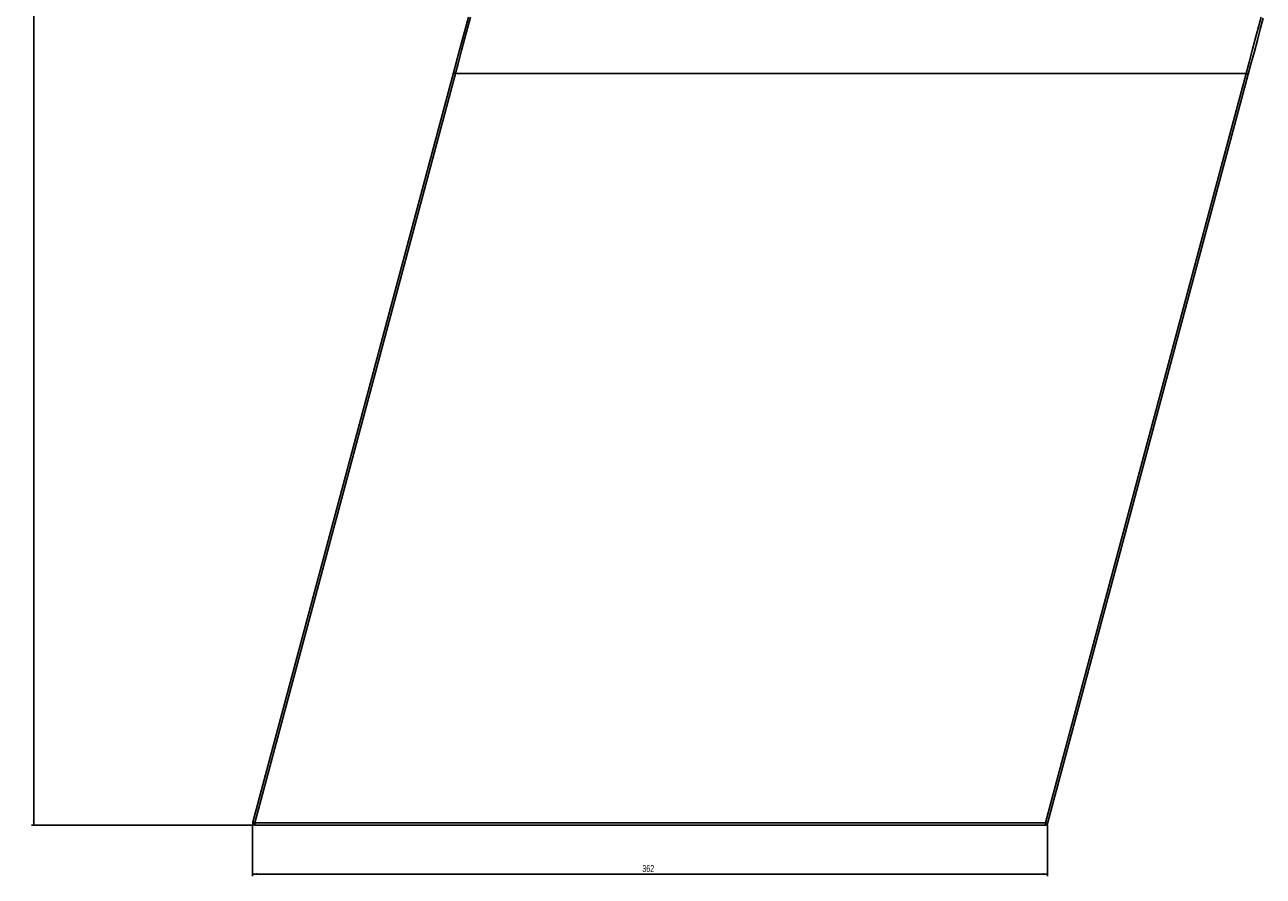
# Model space of a CAD drawing. Header units: millimetres. Extents: x 105 to 2940, y 116 to 1558.
# Tile 37 of 38: x 2361 to 2925, y 777 to 1165. Entities that reach past the tile are written whole.
import ezdxf

# ---------------------------------------------------------------- set-up
doc = ezdxf.new("R2010")
doc.units = ezdxf.units.MM
doc.layers.add('FORMAT', color=7, linetype='Continuous')
doc.styles.add('SLDTEXTSTYLE0', font='TXT', dxfattribs={"width": 0.605})
doc.dimstyles.new('SLDDIMSTYLE0', dxfattribs={"dimtxt": 3.081982, "dimasz": 2, "dimexe": 0, "dimexo": 0.0625, "dimgap": 0.770496, "dimtad": 1, "dimdec": 0, "dimrnd": 1e-09, "dimzin": 12, "dimdsep": 46, "dimtxsty": 'SLDTEXTSTYLE0', "dimsah": 1, "dimcen": 0.09, "dimadec": 0, "dimazin": 3, "dimtfac": 1, "dimtofl": 0, "dimtmove": 0, "dimatfit": 3, "dimfxl": 1, "dimfrac": 2, "dimtolj": 1, "dimtzin": 12, "dimarcsym": 0})
doc.dimstyles.new('SLDDIMSTYLE1', dxfattribs={"dimtxt": 3.081982, "dimasz": 2, "dimexe": 0, "dimexo": 0.0625, "dimgap": 0.770496, "dimtad": 1, "dimrnd": 1e-09, "dimzin": 12, "dimdsep": 46, "dimtxsty": 'SLDTEXTSTYLE0', "dimsah": 1, "dimcen": 0.09, "dimadec": 0, "dimazin": 3, "dimtfac": 1, "dimtofl": 0, "dimtmove": 0, "dimatfit": 3, "dimfxl": 1, "dimfrac": 2, "dimtolj": 1, "dimtzin": 12, "dimarcsym": 0})

# ---------------------------------------------------------------- blocks, each defined once
blk = doc.blocks.new('_D_7')
at = {"layer": 'FORMAT'}
for p, q in [((2464.88, 800.52), (2464.88, 777.2)), ((2826.74, 800.52), (2826.74, 777.2)), ((2464.88, 778.19), (2826.74, 778.19))]:
    blk.add_line(p, q, dxfattribs=at)
for points in [[(2464.88, 778.19), (2466.88, 777.69), (2466.88, 778.69)], [(2826.74, 778.19), (2824.74, 778.69), (2824.74, 777.69)]]:
    blk.add_solid(points, dxfattribs=at)
at = {"layer": 'FORMAT', "insert": (2642.28, 782.28), "char_height": 3.175, "attachment_point": 1, "style": 'SLDTEXTSTYLE0'}
blk.add_mtext('362', dxfattribs=at)
blk = doc.blocks.new('_D_8')
at = {"layer": 'FORMAT'}
for p, q in [((2429.54, 1557.5), (2364.26, 1557.5)), ((2365.25, 800.51), (2365.25, 1557.5)), ((2464.89, 800.51), (2364.26, 800.51))]:
    blk.add_line(p, q, dxfattribs=at)
for points in [[(2365.25, 1557.5), (2364.75, 1555.5), (2365.75, 1555.5)], [(2365.25, 800.51), (2365.75, 802.51), (2364.75, 802.51)]]:
    blk.add_solid(points, dxfattribs=at)
at = {"layer": 'FORMAT', "insert": (2361.15, 1175.48), "char_height": 3.175, "attachment_point": 1, "rotation": 90, "style": 'SLDTEXTSTYLE0'}
blk.add_mtext('757', dxfattribs=at)

msp = doc.modelspace()

# ---------------------------------------------------------------- linework, layer by layer
at = {"color": 7, "linetype": 'Continuous', "lineweight": 25}
for p, q in [((2464.915, 801.766), (2556.286, 1142.766)), ((2557.252, 1142.507), (2465.881, 801.507)), ((2917.107, 1142.507), (2557.252, 1142.507)), ((2825.736, 801.507), (2917.107, 1142.507)), ((2918.073, 1142.248), (2826.702, 801.248)), ((2465.881, 801.507), (2465.881, 800.507)), ((2465.881, 801.507), (2825.736, 801.507)), ((2825.736, 800.507), (2465.881, 800.507)), ((2825.736, 801.507), (2825.736, 800.507))]:
    msp.add_line(p, q, dxfattribs=at)
at = {"color": 7, "linetype": 'Continuous', "lineweight": 25, "flags": 128}
for points in [[(2556.286, 1142.766), (2557.67, 1147.933), (2559.049, 1153.078), (2560.415, 1158.178), (2561.764, 1163.213), (2563.09, 1168.16)], [(2564.056, 1168.222), (2562.73, 1163.213), (2561.381, 1158.115), (2560.015, 1152.949), (2558.636, 1147.74), (2557.252, 1142.507)], [(2917.107, 1142.507), (2918.491, 1147.74), (2919.87, 1152.949), (2921.236, 1158.115), (2922.585, 1163.213), (2923.911, 1168.222)], [(2924.877, 1167.642), (2923.551, 1162.695), (2922.202, 1157.661), (2920.836, 1152.56), (2919.457, 1147.415), (2918.073, 1142.248)], [(2557.252, 1142.507), (2557.063, 1142.558), (2556.882, 1142.606), (2556.715, 1142.651), (2556.569, 1142.69), (2556.449, 1142.723), (2556.359, 1142.746), (2556.304, 1142.761), (2556.286, 1142.766)], [(2918.073, 1142.248), (2918.054, 1142.253), (2917.999, 1142.268), (2917.91, 1142.292), (2917.79, 1142.324), (2917.643, 1142.364), (2917.476, 1142.408), (2917.295, 1142.457), (2917.107, 1142.507)], [(2464.915, 801.766), (2464.934, 801.761), (2464.989, 801.746), (2465.078, 801.723), (2465.198, 801.69), (2465.344, 801.651), (2465.511, 801.606), (2465.693, 801.558), (2465.881, 801.507)], [(2825.736, 801.507), (2825.924, 801.457), (2826.106, 801.408), (2826.273, 801.364), (2826.419, 801.324), (2826.539, 801.292), (2826.628, 801.268), (2826.683, 801.253), (2826.702, 801.248)]]:
    msp.add_lwpolyline(points, dxfattribs=at)
at = {"color": 7, "linetype": 'Continuous', "lineweight": 25}
for centre, start, end in [((2465.881, 801.507), 165, 270), ((2825.736, 801.507), 270, 345)]:
    msp.add_arc(centre, 1, start, end, dxfattribs=at)

# ---------------------------------------------------------------- dimensions: what is measured, and where the dimension line sits
at = {"layer": 'FORMAT'}
dim = msp.add_linear_dim(base=(2365.2458, 1557.5024), p1=(2465.881, 800.5073), p2=(2430.5351, 1557.5024), angle=90, dimstyle='SLDDIMSTYLE1', dxfattribs=at)
dim.commit()
dim.dimension.update_dxf_attribs({"geometry": '_D_8', "text_midpoint": (2365.2458, 1179.0048), "dimtype": 160})
dim = msp.add_linear_dim(base=(2826.736, 778.187), p1=(2464.881, 801.507), p2=(2826.736, 801.507), dimstyle='SLDDIMSTYLE0', dxfattribs=at)
dim.commit()
dim.dimension.update_dxf_attribs({"geometry": '_D_7', "text_midpoint": (2645.808, 778.187), "dimtype": 160})

doc.saveas('drawing.dxf')
